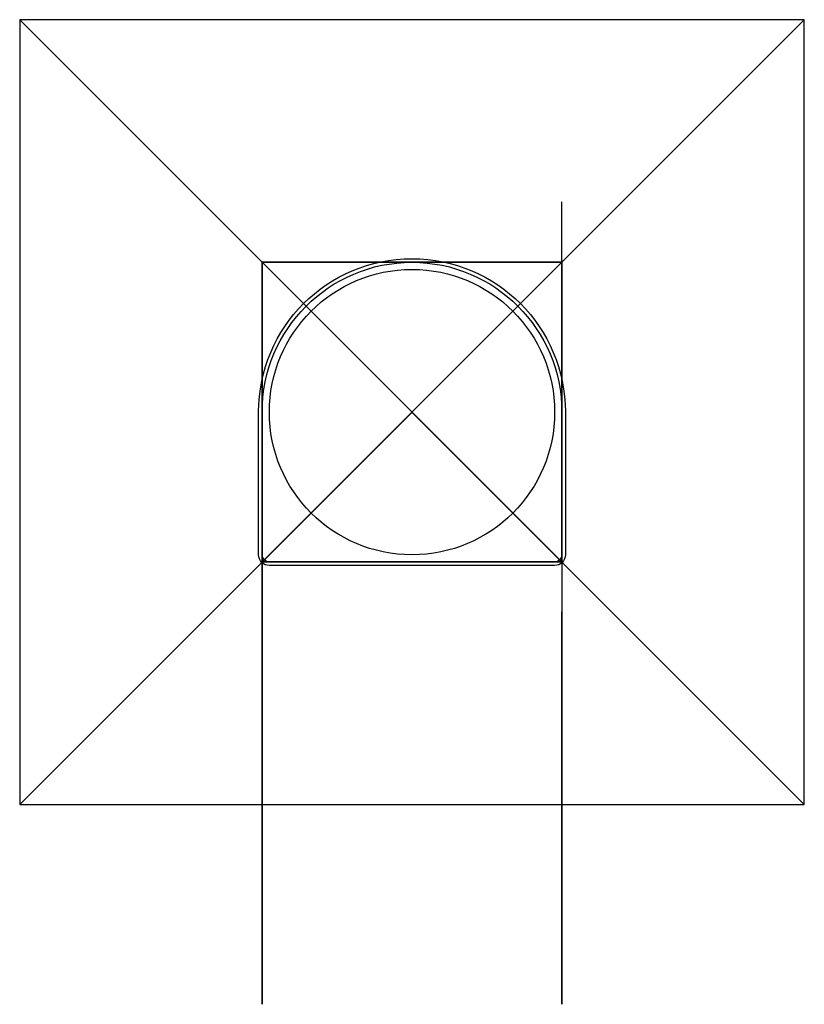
# Model space of a CAD drawing. Header units: centimetres. Extents: x -5.5 to 5.5, y -8.3 to 5.5.
import ezdxf

# ---------------------------------------------------------------- set-up
doc = ezdxf.new("R2010")
doc.units = ezdxf.units.CM
doc.header["$MEASUREMENT"] = 0
for name, color, linetype in [('Bateria prysznicowa podtynkowa model 7 v6_Sketch76', 7, 'Continuous'), ('Bateria prysznicowa podtynkowa model 7 v6_Sketch77', 7, 'Continuous'), ('Bateria prysznicowa podtynkowa model 7 v6_Sketch78', 7, 'Continuous'), ('Bateria prysznicowa podtynkowa model 7 v6_Sketch79', 7, 'Continuous'), ('Bateria prysznicowa podtynkowa model 7 v6_Sketch80', 7, 'Continuous'), ('Bateria prysznicowa podtynkowa model 7 v6_Sketch81', 7, 'Continuous'), ('Bateria prysznicowa podtynkowa model 7 v6_Sketch82', 7, 'Continuous'), ('Bateria prysznicowa podtynkowa model 7 v6_Sketch83', 7, 'Continuous')]:
    doc.layers.add(name, color=color, linetype=linetype)

msp = doc.modelspace()

# ---------------------------------------------------------------- linework, layer by layer
at = {"layer": 'Bateria prysznicowa podtynkowa model 7 v6_Sketch76'}
for p, q in [((5.5, 5.5), (-5.5, 5.5)), ((-5.5, 5.5), (-5.5, -5.5)), ((5.5, 5.5), (-5.5, -5.5)), ((-5.5, 5.5), (5.5, -5.5)), ((5.5, -5.5), (5.5, 5.5)), ((-5.5, -5.5), (5.5, -5.5))]:
    msp.add_line(p, q, dxfattribs=at)
msp.add_point((0, 0), dxfattribs=at)
msp.add_point((0, 0), dxfattribs=at)
at = {"layer": 'Bateria prysznicowa podtynkowa model 7 v6_Sketch77'}
for p, q in [((5.5, 5.5, 0.5), (-5.5, 5.5, 0.5)), ((-5.5, 5.5, 0.5), (-5.5, -5.5, 0.5)), ((5.5, -5.5, 0.5), (5.5, 5.5, 0.5)), ((2.1, 2.1, 0.5), (-2.1, 2.1, 0.5)), ((-2.1, 2.1, 0.5), (-2.1, -2.1, 0.5)), ((2.1, 2.1, 0.5), (-2.1, -2.1, 0.5)), ((-2.1, 2.1, 0.5), (2.1, -2.1, 0.5)), ((2.1, -2.1, 0.5), (2.1, 2.1, 0.5)), ((-2.1, -2.1, 0.5), (2.1, -2.1, 0.5)), ((-5.5, -5.5, 0.5), (5.5, -5.5, 0.5))]:
    msp.add_line(p, q, dxfattribs=at)
msp.add_point((0, 0, 0.5), dxfattribs=at)
msp.add_point((0, 0, 0.5), dxfattribs=at)
at = {"layer": 'Bateria prysznicowa podtynkowa model 7 v6_Sketch78'}
for p, q in [((2.1, 2.1, 2.5), (-2.1, 2.1, 2.5)), ((-2.1, 2.1, 2.5), (-2.1, -2.1, 2.5)), ((2.1, -2.1, 2.5), (2.1, 2.1, 2.5)), ((-2.1, -2.1, 2.5), (2.1, -2.1, 2.5))]:
    msp.add_line(p, q, dxfattribs=at)
msp.add_circle((0, 0, 2.5), 2, dxfattribs=at)
msp.add_point((0, 0, 2.5), dxfattribs=at)
at = {"layer": 'Bateria prysznicowa podtynkowa model 7 v6_Sketch79'}
for p, q in [((2.1, 2.1, 2.5), (-2.1, 2.1, 2.5)), ((-2.1, 2.1, 2.5), (-2.1, -2.1, 2.5)), ((-2.1, -2.1, 2.5), (-2.1, 2.1, 2.5)), ((-2.1, 2.1, 2.5), (2.1, 2.1, 2.5)), ((2.1, -2.1, 2.5), (-2.1, 2.1, 2.5)), ((-2.1, -2.1, 2.5), (2.1, 2.1, 2.5)), ((2.1, -2.1, 2.5), (2.1, 2.1, 2.5)), ((2.1, 2.1, 2.5), (2.1, -2.1, 2.5)), ((-2.1, -2.1, 2.5), (2.1, -2.1, 2.5)), ((2.1, -2.1, 2.5), (-2.1, -2.1, 2.5))]:
    msp.add_line(p, q, dxfattribs=at)
msp.add_point((0, 0, 2.5), dxfattribs=at)
msp.add_point((0, 0, 2.5), dxfattribs=at)
at = {"layer": 'Bateria prysznicowa podtynkowa model 7 v6_Sketch80'}
for p, q in [((-2.1, -2.1, 2.7), (2.1, -2.1, 2.7)), ((2.1, -2.1, 5.7), (-2.1, -2.1, 5.7)), ((-2.1, -2.1, 5.7), (-2.1, -2.1, 2.7)), ((-2.1, -2.1, 5.7), (2.1, -2.1, 5.7)), ((2.1, -2.1, 5.1), (-2.1, -2.1, 5.1)), ((-2.1, -2.1, 5.1), (-2.1, -2.1, 5.7)), ((2.1, -2.1, 2.7), (2.1, -2.1, 5.7)), ((2.1, -2.1, 5.7), (2.1, -2.1, 5.1))]:
    msp.add_line(p, q, dxfattribs=at)
msp.add_point((0, -2.1), dxfattribs=at)
at = {"layer": 'Bateria prysznicowa podtynkowa model 7 v6_Sketch81'}
for p, q in [((-2.1, -8.3, 5.7), (-2.1, 0, 5.7)), ((-2.1, 0, 5.7), (-2.1, 0, 2.7)), ((-2.1, 0, 2.7), (-2.1, -2.1, 2.7)), ((-2.1, -2.1, 2.7), (-2.1, -2.1, 5.1)), ((-2.1, -2.1, 5.1), (-2.1, -8.3, 5.1)), ((-2.1, -8.3, 5.1), (-2.1, -8.3, 5.7))]:
    msp.add_line(p, q, dxfattribs=at)
at = {"layer": 'Bateria prysznicowa podtynkowa model 7 v6_Sketch81', "extrusion": (-1, 0, 0)}
msp.add_arc((2.8, 4.4, 2.1), 0.7, 90, 180, dxfattribs=at)
at = {"layer": 'Bateria prysznicowa podtynkowa model 7 v6_Sketch81'}
msp.add_point((-2.1, 0), dxfattribs=at)
at = {"layer": 'Bateria prysznicowa podtynkowa model 7 v6_Sketch82'}
for p, q in [((2.1, 0, 2.7), (2.1, 2.945, 3.89)), ((2.1, -2, 2.7), (2.1, 0, 2.7)), ((2.1, 0, 2.7), (2.1, 0, 5.6)), ((2.1, 0, 5.6), (2.1, -8.3, 5.6)), ((2.1, 0, 2.7), (2.1, 0, -0.477)), ((2.1, -2, 4.4), (2.1, -2, 2.7)), ((2.1, -8.3, 5.2), (2.1, -2.8, 5.2)), ((2.1, -8.3, 5.6), (2.1, -8.3, 5.2))]:
    msp.add_line(p, q, dxfattribs=at)
at = {"layer": 'Bateria prysznicowa podtynkowa model 7 v6_Sketch82', "extrusion": (1, 0, 0)}
msp.add_arc((-2.8, 4.4, 2.1), 0.8, 0, 90, dxfattribs=at)
at = {"layer": 'Bateria prysznicowa podtynkowa model 7 v6_Sketch82'}
msp.add_point((2.1, 0), dxfattribs=at)
at = {"layer": 'Bateria prysznicowa podtynkowa model 7 v6_Sketch83'}
for p, q in [((-2.15, -2, 0.5), (-2.15, 0, 0.5)), ((-2.1, -2, 0.5), (-2.1, 0, 0.5)), ((2.1, 0, 0.5), (2.1, -2, 0.5)), ((2.15, 0, 0.5), (2.15, -2, 0.5)), ((2, -2.1, 0.5), (-2, -2.1, 0.5)), ((2, -2.15, 0.5), (-2, -2.15, 0.5))]:
    msp.add_line(p, q, dxfattribs=at)
at = {"layer": 'Bateria prysznicowa podtynkowa model 7 v6_Sketch83', "extrusion": (0, 0, -1)}
for centre, radius, start, end in [((0, 0, -0.5), 2.15, 0, 180), ((0, 0, -0.5), 2.1, 0, 180), ((2, -2, -0.5), 0.15, 270, 0), ((2, -2, -0.5), 0.1, 270, 0), ((-2, -2, -0.5), 0.1, 180, 270), ((-2, -2, -0.5), 0.15, 180, 270)]:
    msp.add_arc(centre, radius, start, end, dxfattribs=at)
at = {"layer": 'Bateria prysznicowa podtynkowa model 7 v6_Sketch83'}
msp.add_point((0, 0, 0.5), dxfattribs=at)

doc.saveas('drawing.dxf')
